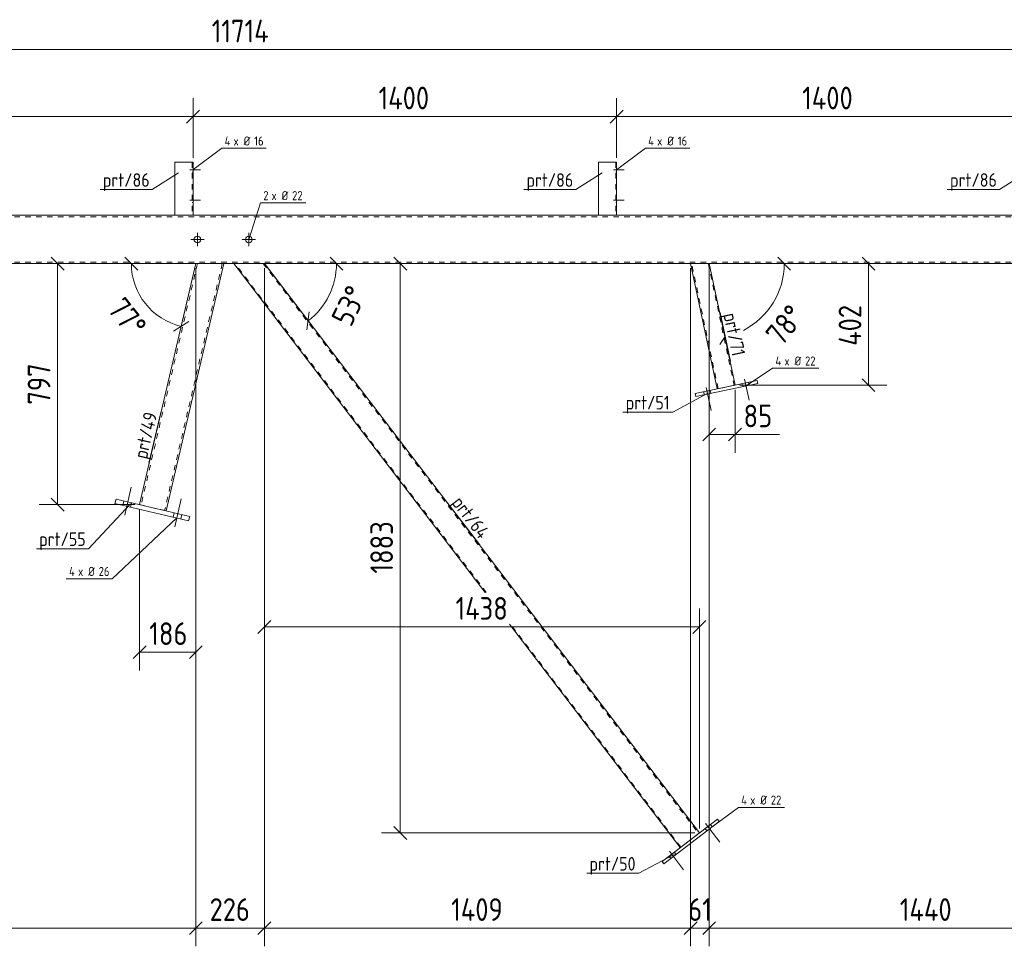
# Model space of a CAD drawing. Header units: millimetres. Extents: x 1 to 1188, y 1 to 840.
# Tile 4 of 7: x 573 to 790, y 313 to 517. Entities that reach past the tile are written whole.
import ezdxf

# ---------------------------------------------------------------- set-up
doc = ezdxf.new("R2010")
doc.units = ezdxf.units.MM
doc.header["$LTSCALE"] = 0.6
doc.linetypes.add('XKITLINE00', pattern=[0])
doc.linetypes.add('XKITLINE02', pattern=[4, 2, -2])
for name, color, linetype, lineweight in [('Bolt', 7, 'Continuous', 0), ('BoltMark', 3, 'Continuous', 0), ('Part', 2, 'Continuous', 0), ('PartMark', 3, 'Continuous', 0), ('Z-DIMENSIONS', 1, 'Continuous', 0)]:
    doc.layers.add(name, color=color, linetype=linetype, lineweight=lineweight)
doc.styles.add('ISOCPEUR', font='ISOCPEUR.TTF')

msp = doc.modelspace()

# ---------------------------------------------------------------- linework, layer by layer
at = {"layer": 'Bolt', "color": 3, "linetype": 'XKITLINE00', "lineweight": 0}
for p, q in [((610.79, 484.32), (613.15, 484.32)), ((610.79, 484.32), (613.15, 484.32)), ((611.29, 484.85), (611.49, 484.85)), ((611.29, 484.85), (611.49, 484.85)), ((704.12, 484.32), (706.49, 484.32)), ((704.12, 484.32), (706.49, 484.32)), ((704.62, 484.85), (704.82, 484.85)), ((704.62, 484.85), (704.82, 484.85)), ((611.29, 483.79), (611.49, 483.79)), ((611.29, 483.79), (611.49, 483.79)), ((704.62, 483.79), (704.82, 483.79)), ((704.62, 483.79), (704.82, 483.79)), ((610.79, 477.65), (613.15, 477.65)), ((610.79, 477.65), (613.15, 477.65)), ((611.29, 478.19), (611.49, 478.19)), ((611.29, 478.19), (611.49, 478.19)), ((704.12, 477.65), (706.49, 477.65)), ((704.12, 477.65), (706.49, 477.65)), ((704.62, 478.19), (704.82, 478.19)), ((704.62, 478.19), (704.82, 478.19)), ((611.29, 477.12), (611.49, 477.12)), ((611.29, 477.12), (611.49, 477.12)), ((704.62, 477.12), (704.82, 477.12)), ((704.62, 477.12), (704.82, 477.12)), ((613.9, 468.98), (610.97, 468.98)), ((612.44, 467.51), (612.44, 470.45)), ((625.24, 468.98), (622.3, 468.98)), ((623.77, 467.51), (623.77, 470.45)), ((724.54, 436.35), (725.61, 431.3)), ((724.54, 436.35), (725.61, 431.3)), ((732.47, 437.18), (732.61, 436.53)), ((732.47, 437.18), (732.61, 436.53)), ((733.02, 438.15), (733.99, 433.57)), ((733.02, 438.15), (733.99, 433.57)), ((733.91, 437.49), (734.05, 436.84)), ((733.91, 437.49), (734.05, 436.84)), ((724, 435.38), (724.13, 434.73)), ((724, 435.38), (724.13, 434.73)), ((725.43, 435.69), (725.57, 435.03)), ((725.43, 435.69), (725.57, 435.03)), ((596.42, 408.19), (597.86, 414.36)), ((596.42, 408.19), (597.86, 414.36)), ((596.03, 410.34), (596.26, 411.31)), ((596.03, 410.34), (596.26, 411.31)), ((597.72, 409.94), (597.95, 410.92)), ((597.72, 409.94), (597.95, 410.92)), ((607.46, 405.62), (608.9, 411.79)), ((607.46, 405.62), (608.9, 411.79)), ((607.07, 407.76), (607.3, 408.74)), ((607.07, 407.76), (607.3, 408.74)), ((608.76, 407.37), (608.99, 408.34)), ((608.76, 407.37), (608.99, 408.34)), ((724.31, 339.1), (724.71, 338.57)), ((724.31, 339.1), (724.71, 338.57)), ((724.38, 340.21), (727.52, 336.1)), ((724.38, 340.21), (727.52, 336.1)), ((725.47, 339.99), (725.88, 339.46)), ((725.47, 339.99), (725.88, 339.46)), ((716.44, 334.14), (719.57, 330.03)), ((716.44, 334.14), (719.57, 330.03)), ((716.36, 333.03), (716.76, 332.5)), ((716.36, 333.03), (716.76, 332.5)), ((717.52, 333.92), (717.93, 333.39)), ((717.52, 333.92), (717.93, 333.39))]:
    msp.add_line(p, q, dxfattribs=at)
for centre in [(612.44, 468.98), (623.77, 468.98)]:
    msp.add_circle(centre, 0.733, dxfattribs=at)
at = {"layer": 'BoltMark', "color": 4, "linetype": 'XKITLINE00', "lineweight": 0}
for p, q in [((611.45, 484.32), (617.82, 489.08)), ((617.82, 489.08), (627.61, 489.08)), ((704.79, 484.32), (711.15, 489.08)), ((711.15, 489.08), (720.94, 489.08)), ((623.77, 468.98), (626.36, 477.04)), ((626.36, 477.04), (636.32, 477.04)), ((733.33, 436.68), (739.19, 440.58)), ((739.19, 440.58), (749.33, 440.58)), ((607.91, 407.57), (593.68, 394.18)), ((583.55, 394.18), (593.68, 394.18)), ((725.29, 339.02), (731.66, 343.78)), ((731.66, 343.78), (741.79, 343.78))]:
    msp.add_line(p, q, dxfattribs=at)
at = {"layer": 'Part', "color": 2, "linetype": 'XKITLINE00', "lineweight": 0}
for p, q in [((611.49, 485.99), (607.49, 485.99)), ((607.49, 485.99), (607.49, 474.32)), ((611.49, 474.32), (611.49, 485.99)), ((704.82, 485.99), (700.82, 485.99)), ((700.82, 485.99), (700.82, 474.32)), ((704.82, 474.32), (704.82, 485.99)), ((1012.51, 474.32), (314.19, 474.32)), ((1012.51, 463.66), (249.24, 463.66)), ((599.7, 410.51), (612.1, 463.66)), ((618.26, 463.66), (605.55, 409.15)), ((675.85, 391.14), (620.48, 463.66)), ((723.04, 338.13), (627.19, 463.66)), ((727, 436.02), (721.12, 463.66)), ((730.91, 436.85), (725.21, 463.66)), ((735.8, 437.89), (722.11, 434.98)), ((735.94, 437.24), (722.24, 434.33)), ((735.94, 437.24), (735.8, 437.89)), ((722.11, 434.98), (722.24, 434.33)), ((594.28, 410.75), (594.51, 411.72)), ((610.51, 406.96), (594.28, 410.75)), ((610.74, 407.93), (594.51, 411.72)), ((610.74, 407.93), (610.51, 406.96)), ((718.8, 334.89), (681.19, 384.14)), ((714.82, 331.86), (727.01, 341.16)), ((727.41, 340.63), (715.23, 331.33)), ((727.01, 341.16), (727.41, 340.63)), ((715.23, 331.33), (714.82, 331.86))]:
    msp.add_line(p, q, dxfattribs=at)
at = {"layer": 'Part', "color": 7, "linetype": 'XKITLINE02', "lineweight": 0}
for p, q in [((611.29, 485.99), (611.29, 474.32)), ((704.62, 485.99), (704.62, 474.32)), ((1012.51, 473.99), (314.19, 473.99)), ((607.49, 474.32), (611.49, 474.32)), ((607.49, 474.32), (607.49, 474.32)), ((607.49, 474.32), (607.49, 474.32)), ((607.49, 474.32), (607.49, 474.32)), ((607.49, 474.32), (607.49, 474.32)), ((611.49, 474.32), (611.49, 474.32)), ((611.49, 474.32), (611.49, 474.32)), ((700.82, 474.32), (704.82, 474.32)), ((700.82, 474.32), (700.82, 474.32)), ((700.82, 474.32), (700.82, 474.32)), ((700.82, 474.32), (700.82, 474.32)), ((700.82, 474.32), (700.82, 474.32)), ((704.82, 474.32), (704.82, 474.32)), ((704.82, 474.32), (704.82, 474.32)), ((1012.51, 463.99), (233.75, 463.99)), ((612.45, 463.66), (600.03, 410.43)), ((617.92, 463.66), (605.22, 409.22)), ((612.1, 463.66), (618.26, 463.66)), ((627.19, 463.66), (620.48, 463.66)), ((676.1, 391.14), (620.73, 463.66)), ((626.94, 463.66), (722.88, 338.01)), ((725.21, 463.66), (721.12, 463.66)), ((727.19, 436.06), (721.33, 463.66)), ((725.01, 463.66), (730.71, 436.81)), ((730.91, 436.85), (727, 436.02)), ((605.55, 409.15), (599.7, 410.51)), ((718.96, 335.01), (681.44, 384.14)), ((723.04, 338.13), (718.8, 334.89))]:
    msp.add_line(p, q, dxfattribs=at)
at = {"layer": 'PartMark', "color": 7, "linetype": 'XKITLINE00', "lineweight": 0}
for p, q in [((608.31, 483.63), (602.51, 479.98)), ((701.64, 483.63), (695.84, 479.98)), ((794.97, 483.63), (789.18, 479.98)), ((591, 479.98), (602.51, 479.98)), ((684.33, 479.98), (695.84, 479.98)), ((777.67, 479.98), (789.18, 479.98)), ((727.6, 452.91), (729.88, 442.15)), ((724.94, 435.07), (717.21, 430.9)), ((601.74, 419.69), (604.42, 431.15)), ((706.21, 430.9), (717.21, 430.9)), ((597.68, 410.72), (588.48, 400.8)), ((667.5, 411.02), (674.65, 401.67)), ((576.97, 400.8), (588.48, 400.8)), ((717.47, 333.4), (709.74, 329.23)), ((698.23, 329.23), (709.74, 329.23))]:
    msp.add_line(p, q, dxfattribs=at)
at = {"layer": 'Z-DIMENSIONS', "color": 7, "linetype": 'XKITLINE00', "lineweight": 0}
for p, q in [((231.55, 510.83), (1012.51, 510.83)), ((611.49, 486.99), (611.49, 500.16)), ((611.49, 486.99), (611.49, 500.16)), ((704.82, 486.99), (704.82, 500.16)), ((704.82, 486.99), (704.82, 500.16)), ((612.9, 497.48), (610.07, 494.65)), ((612.9, 497.48), (610.07, 494.65)), ((706.24, 497.48), (703.41, 494.65)), ((706.24, 497.48), (703.41, 494.65)), ((518.15, 496.06), (611.49, 496.06)), ((611.49, 496.06), (704.82, 496.06)), ((704.82, 496.06), (798.15, 496.06)), ((580.24, 465.07), (583.06, 462.24)), ((596.48, 465.07), (599.3, 462.24)), ((644.5, 462.24), (641.67, 465.07)), ((655.73, 465.07), (658.56, 462.24)), ((743.15, 462.24), (740.32, 465.07)), ((758.92, 465.07), (761.74, 462.24)), ((587.75, 463.66), (577.55, 463.66)), ((581.65, 410.51), (581.65, 463.66)), ((611.1, 463.66), (597.89, 463.66)), ((597.89, 463.66), (612.1, 463.66)), ((608.87, 449.82), (612.1, 463.66)), ((612.1, 462.66), (612.1, 313.14)), ((612.1, 462.66), (612.1, 313.14)), ((612.1, 462.66), (612.1, 373.97)), ((643.08, 463.66), (627.19, 463.66)), ((636.83, 451.02), (627.19, 463.66)), ((627.19, 462.66), (627.19, 313.14)), ((627.19, 462.66), (627.19, 313.14)), ((627.19, 462.66), (627.19, 379.54)), ((627.8, 462.86), (636.83, 451.02)), ((662.99, 463.66), (653.04, 463.66)), ((657.14, 338.13), (657.14, 463.66)), ((721.12, 462.66), (721.12, 324.74)), ((721.12, 462.66), (721.12, 313.14)), ((741.74, 463.66), (725.21, 463.66)), ((728.65, 447.49), (725.21, 463.66)), ((725.21, 462.66), (725.21, 313.14)), ((725.21, 462.66), (725.21, 324.74)), ((725.21, 462.66), (725.21, 421.97)), ((726.21, 463.66), (741.74, 463.66)), ((752.32, 463.66), (764.33, 463.66)), ((760.33, 436.85), (760.33, 463.66)), ((636.57, 449.04), (637.1, 453.01)), ((607.17, 448.76), (610.57, 450.87)), ((727.56, 445.81), (728.72, 447.61)), ((758.92, 438.27), (761.74, 435.44)), ((731.91, 436.85), (764.33, 436.85)), ((730.91, 435.85), (730.91, 421.97)), ((726.62, 427.39), (723.8, 424.56)), ((725.21, 425.97), (730.91, 425.97)), ((732.32, 427.39), (729.49, 424.56)), ((730.91, 425.97), (740.67, 425.97)), ((730.91, 425.97), (740.67, 425.97)), ((598.7, 410.51), (577.55, 410.51)), ((580.24, 411.92), (583.06, 409.1)), ((599.7, 409.51), (599.7, 373.97)), ((723.04, 339.13), (723.04, 387.64)), ((628.6, 384.95), (625.77, 382.13)), ((724.45, 384.95), (721.62, 382.13)), ((627.19, 383.54), (723.04, 383.54)), ((601.12, 379.39), (598.29, 376.56)), ((599.7, 377.97), (612.1, 377.97)), ((613.52, 379.39), (610.69, 376.56)), ((655.73, 339.54), (658.56, 336.72)), ((722.04, 338.13), (653.04, 338.13)), ((517.34, 317.14), (612.1, 317.14)), ((613.52, 318.55), (610.69, 315.72)), ((613.52, 318.55), (610.69, 315.72)), ((612.1, 317.14), (627.19, 317.14)), ((628.6, 318.55), (625.77, 315.72)), ((628.6, 318.55), (625.77, 315.72)), ((627.19, 317.14), (721.12, 317.14)), ((722.54, 318.55), (719.71, 315.72)), ((721.72, 317.74), (719.71, 315.72)), ((721.12, 317.74), (721.12, 313.14)), ((721.12, 317.14), (725.21, 317.14)), ((726.62, 318.55), (723.8, 315.72)), ((725.81, 317.74), (723.8, 315.72)), ((725.21, 317.74), (725.21, 313.14)), ((725.21, 317.14), (821.22, 317.14))]:
    msp.add_line(p, q, dxfattribs=at)
for centre, radius, start, end in [((612.1, 463.66), 14.21, 180, 256.866), ((627.19, 463.66), 15.89, 307.3636, 360), ((725.21, 463.66), 16.53, 297.0808, 360), ((725.21, 463.66), 16.53, 281.9996, 282.3463)]:
    msp.add_arc(centre, radius, start, end, dxfattribs=at)
at = {"layer": 'Z-DIMENSIONS', "color": 3}
for p in [(611.49, 496.06), (611.49, 496.06), (704.82, 496.06), (704.82, 496.06), (581.65, 463.66), (657.14, 463.66), (760.33, 463.66), (760.33, 436.85), (725.21, 425.97), (730.91, 425.97), (581.65, 410.51), (627.19, 383.54), (723.04, 383.54), (599.7, 377.97), (612.1, 377.97), (657.14, 338.13), (612.1, 317.14), (612.1, 317.14), (627.19, 317.14), (627.19, 317.14), (721.12, 317.14), (721.12, 317.14), (725.21, 317.14), (725.21, 317.14)]:
    msp.add_point(p, dxfattribs=at)
at = {"layer": 'Z-DIMENSIONS', "color": 7}
for p in [(597.89, 463.66), (643.08, 463.66), (741.74, 463.66), (608.87, 449.82), (636.83, 451.02), (728.65, 447.49)]:
    msp.add_point(p, dxfattribs=at)

# ---------------------------------------------------------------- texts
at = {"layer": 'BoltMark', "color": 4, "style": 'ISOCPEUR', "width": 0.85}
for s, p in [('4', (618.42, 489.68)), ('x Ø', (620.39, 489.68)), ('16', (624.95, 489.68)), ('4', (711.75, 489.68)), ('x Ø', (713.73, 489.68)), ('16', (718.28, 489.68)), ('2', (626.96, 477.64)), ('x Ø', (628.76, 477.64)), ('22', (633.31, 477.64)), ('4', (739.79, 441.18)), ('x Ø', (741.77, 441.18)), ('22', (746.32, 441.18)), ('4', (584.15, 394.78)), ('x Ø', (586.13, 394.78)), ('26', (590.68, 394.78)), ('4', (732.26, 344.38)), ('x Ø', (734.23, 344.38)), ('22', (738.79, 344.38))]:
    msp.add_text(s, height=2, dxfattribs=at).set_placement(p)
at = {"layer": 'PartMark', "color": 3, "style": 'ISOCPEUR', "width": 0.85}
for s, p in [('prt/86', (591.6, 480.58)), ('prt/86', (684.93, 480.58)), ('prt/86', (778.27, 480.58)), ('prt/51', (706.81, 431.5)), ('prt/55', (577.57, 401.4)), ('prt/50', (698.83, 329.83))]:
    msp.add_text(s, height=3, dxfattribs=at).set_placement(p)
for s, rotation, p in [('prt/71', -78.0025, (728.31, 452.45)), ('prt/49', 76.868, (601.29, 420.41)), ('prt/64', -52.6376, (668.35, 410.91))]:
    msp.add_text(s, height=3, rotation=rotation, dxfattribs=at).set_placement(p)
at = {"layer": 'Z-DIMENSIONS', "color": 3, "style": 'ISOCPEUR', "width": 0.85}
for s, p in [('11714', (615.59, 512.43)), ('1400', (652.35, 497.66)), ('1400', (745.69, 497.66)), ('85', (732.78, 427.57)), ('1438', (669.31, 385.14)), ('186', (601.82, 379.57)), ('226', (615.13, 318.74)), ('1409', (668.35, 318.74)), ('61', (720.59, 318.74)), ('1440', (767.2, 318.74))]:
    msp.add_text(s, height=5, dxfattribs=at).set_placement(p)
for s, rotation, p in [('53°', 63.6843, (646.25, 449.43)), ('77°', -51.5662, (592.42, 453.53)), ('78°', 50.999, (741.18, 445.2)), ('402', 90.0002, (758.73, 445.53)), ('797', 90.0002, (580.05, 432.57)), ('1883', 90.0002, (655.54, 395.31))]:
    msp.add_text(s, height=5, rotation=rotation, dxfattribs=at).set_placement(p)

doc.saveas('drawing.dxf')
